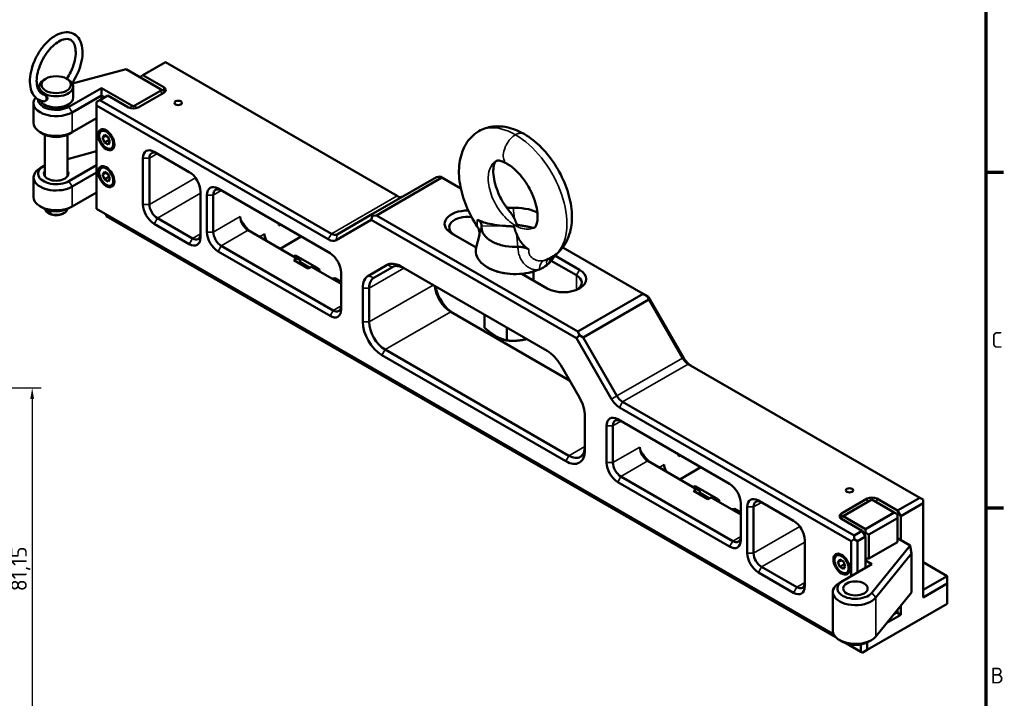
# Model space of a CAD drawing. Header units: millimetres. Extents: x 0 to 2537, y -94 to 594.
# Tile 10 of 14: x 607 to 825, y 106 to 256. Entities that reach past the tile are written whole.
import ezdxf

# ---------------------------------------------------------------- set-up
doc = ezdxf.new("R2010")
doc.units = ezdxf.units.MM
doc.layers.get('0').update_dxf_attribs({"lineweight": 25})
for name, color, linetype, lineweight in [('Bemaßung (ISO)', 7, 'Continuous', 25), ('Rahmen (ISO)', 7, 'Continuous', 70), ('Sichtbar (ISO)', 7, 'Continuous', 50), ('Sichtbar schmal (ISO)', 7, 'Continuous', 35)]:
    doc.layers.add(name, color=color, linetype=linetype, lineweight=lineweight)
doc.styles.add('Notiztext (DIN)', font='isocpeur.ttf')
doc.dimstyles.new('Standard (DIN)', dxfattribs={"dimtxt": 3.5, "dimasz": 2.5, "dimexe": 2, "dimexo": 0.5, "dimgap": 0.5, "dimtad": 1, "dimrnd": 1e-08, "dimtxsty": 'Notiztext (DIN)', "dimcen": 0.09, "dimdle": 10, "dimclrd": 256, "dimclre": 256, "dimclrt": 256, "dimadec": 0, "dimazin": 0, "dimtfac": 1, "dimtmove": 0, "dimatfit": 3, "dimfxl": 1, "dimtolj": 1, "dimtzin": 0, "dimlwd": -1, "dimlwe": -1, "dimarcsym": 0})

# ---------------------------------------------------------------- blocks, each defined once
blk = doc.blocks.new('Ränder Vorgaberahmen')
at = {"layer": 'Rahmen (ISO)'}
for p, q in [((821, 222.75), (824.9, 222.75)), ((821, 148.5), (824.9, 148.5))]:
    blk.add_line(p, q, dxfattribs=at)
at = {"layer": 'Rahmen (ISO)', "flags": 128}
blk.add_lwpolyline([(20, 20), (20, 574), (821, 574), (821, 20), (20, 20)], dxfattribs=at)
at = {"layer": 'Rahmen (ISO)', "char_height": 3.5, "attachment_point": 7, "style": 'Notiztext (DIN)'}
for s, insert in [('C', (822.23, 183.88)), ('B', (822.05, 109.63))]:
    blk.add_mtext(s, dxfattribs=dict(at, insert=insert))
blk = doc.blocks.new('*D22')
at = {"layer": 'Bemaßung (ISO)', "transparency": 16777216}
for p, q in [((552.87, 175.06), (612.1, 175.06)), ((610.1, 172.56), (610.1, 96.41)), ((568.6, 93.91), (612.1, 93.91))]:
    blk.add_line(p, q, dxfattribs=at)
for points in [[(609.68, 172.56), (610.51, 172.56), (610.1, 175.06)], [(609.68, 96.41), (610.51, 96.41), (610.1, 93.91)]]:
    blk.add_solid(points, dxfattribs=at)
at = {"layer": 'Defpoints', "color": 0, "transparency": 16777216}
for p in [(552.37, 175.06), (568.1, 93.91), (610.1, 93.91)]:
    blk.add_point(p, dxfattribs=at)
at = {"layer": 'Bemaßung (ISO)', "transparency": 16777216, "insert": (605.4, 130.03), "char_height": 3.5, "attachment_point": 1, "rotation": 90, "style": 'Notiztext (DIN)'}
blk.add_mtext('\\A1;81,15', dxfattribs=at)

msp = doc.modelspace()

# ---------------------------------------------------------------- linework, layer by layer
at = {"layer": 'Sichtbar (ISO)'}
for p, q in [((634.6, 244.205), (639.549, 247.063)), ((639.549, 247.063), (690.789, 217.479)), ((618.978, 242.35), (630.852, 245.552)), ((638.489, 241.143), (630.852, 245.552)), ((633.893, 243.797), (634.6, 244.205)), ((639.196, 241.552), (634.6, 244.205)), ((613.107, 243.427), (612.754, 243.223)), ((617.704, 243.427), (618.057, 243.223)), ((611.656, 240.623), (611.656, 241.692)), ((618.23, 237.204), (625.407, 241.347)), ((618.937, 235.979), (625.407, 239.714)), ((619.156, 239.243), (619.156, 241.692)), ((625.054, 238.694), (626.821, 239.714)), ((625.407, 241.347), (632.125, 237.469)), ((625.407, 239.714), (625.407, 241.347)), ((625.407, 239.714), (625.407, 238.898)), ((625.407, 239.714), (626.114, 239.306)), ((626.821, 239.714), (631.418, 237.061)), ((632.832, 237.469), (638.489, 240.735)), ((633.539, 237.061), (639.196, 240.327)), ((638.489, 241.143), (639.196, 240.735)), ((610.402, 233.632), (610.402, 238.02)), ((613.107, 237.508), (612.754, 237.712)), ((613.297, 238.662), (613.002, 238.477)), ((617.704, 237.508), (618.057, 237.712)), ((624.347, 238.286), (625.054, 238.694)), ((624.347, 237.469), (624.347, 238.286)), ((675.587, 207.886), (624.347, 237.469)), ((624.347, 214.607), (624.347, 237.469)), ((676.294, 209.11), (625.054, 238.694)), ((624.347, 234.713), (618.937, 231.59)), ((612.573, 231.182), (611.866, 231.59)), ((612.906, 221.811), (612.906, 231.01)), ((617.906, 221.821), (617.906, 231.014)), ((618.937, 231.59), (618.23, 231.182)), ((624.912, 230.815), (624.912, 230.855)), ((625.484, 231.947), (625.378, 231.885)), ((626.06, 230.969), (625.651, 230.388)), ((625.802, 232.051), (625.726, 232.036)), ((626.06, 230.969), (626.876, 230.497)), ((626.21, 232.042), (626.14, 232.053)), ((626.359, 230.796), (625.651, 230.388)), ((625.651, 230.388), (626.06, 229.336)), ((627.095, 229.933), (626.06, 229.336)), ((626.876, 228.864), (626.06, 229.336)), ((627.284, 229.445), (626.876, 230.497)), ((626.876, 228.864), (627.284, 229.445)), ((617.906, 225.629), (624.347, 227.366)), ((626.468, 228.12), (626.503, 228.1)), ((627.734, 228.05), (627.628, 227.988)), ((627.983, 228.273), (627.933, 228.215)), ((628.179, 228.63), (628.154, 228.564)), ((637.075, 227.263), (644.853, 222.772)), ((618.23, 220.772), (624.347, 224.303)), ((634.6, 215.628), (634.6, 225.834)), ((636.014, 225.834), (636.014, 215.628)), ((612.573, 224.038), (611.866, 223.629)), ((618.937, 219.547), (624.347, 222.67)), ((624.912, 222.65), (624.912, 222.69)), ((625.484, 223.782), (625.378, 223.72)), ((626.06, 222.804), (625.651, 222.223)), ((626.359, 222.631), (625.651, 222.223)), ((625.651, 222.223), (626.06, 221.171)), ((625.802, 223.886), (625.726, 223.871)), ((626.06, 222.804), (626.876, 222.332)), ((626.21, 223.877), (626.14, 223.888)), ((627.284, 221.28), (626.876, 222.332)), ((610.402, 217.2), (610.402, 221.588)), ((627.095, 221.768), (626.06, 221.171)), ((626.876, 220.699), (626.06, 221.171)), ((626.468, 219.955), (626.503, 219.935)), ((626.876, 220.699), (627.284, 221.28)), ((627.983, 220.108), (627.933, 220.05)), ((628.179, 220.465), (628.154, 220.399)), ((699.507, 221.667), (685.011, 213.298)), ((686.218, 213.178), (700.714, 221.547)), ((700.361, 221.752), (699.507, 221.667)), ((700.714, 221.547), (700.361, 221.752)), ((704.897, 219.132), (700.714, 221.547)), ((624.347, 218.281), (618.937, 215.158)), ((627.734, 219.885), (627.628, 219.823)), ((647.328, 218.486), (647.328, 208.279)), ((651.217, 219.098), (675.965, 204.809)), ((648.742, 209.504), (648.742, 217.669)), ((650.156, 217.669), (650.156, 209.504)), ((612.573, 214.75), (611.866, 215.158)), ((613.991, 213.523), (613.638, 213.727)), ((616.82, 213.523), (617.173, 213.727)), ((618.937, 215.158), (618.23, 214.75)), ((624.347, 214.607), (787.359, 120.492)), ((626.468, 212.974), (626.468, 213.382)), ((626.468, 212.974), (787.889, 119.777)), ((644.853, 206.85), (637.075, 211.341)), ((637.782, 212.566), (645.56, 208.075)), ((664.652, 210.933), (664.652, 211.341)), ((685.097, 212.193), (677.337, 207.712)), ((677.544, 208.987), (685.011, 213.298)), ((685.365, 213.094), (685.011, 213.298)), ((685.097, 212.193), (685.365, 213.094)), ((730.473, 185.995), (685.097, 212.193)), ((686.218, 213.178), (685.365, 213.094)), ((730.766, 187.459), (686.218, 213.178)), ((716.856, 212.228), (716.855, 212.228)), ((668.664, 203.656), (657.881, 209.882)), ((665.005, 211.137), (664.652, 210.933)), ((702.8, 209.28), (708.307, 206.1)), ((711.519, 210.859), (711.518, 210.86)), ((717.147, 209.243), (717.147, 209.243)), ((664.952, 205.799), (669.601, 208.483)), ((708.999, 208.898), (708.296, 206.056)), ((675.965, 190.929), (651.217, 205.217)), ((651.924, 206.442), (676.672, 192.154)), ((745.262, 195.828), (727.465, 206.103)), ((668.354, 204.306), (667.946, 204.071)), ((668.664, 203.656), (667.957, 203.248)), ((667.957, 203.248), (671.139, 201.411)), ((673.138, 201.544), (668.354, 204.306)), ((668.664, 203.656), (669.372, 203.248)), ((669.372, 202.431), (669.372, 203.248)), ((669.372, 202.828), (671.483, 201.609)), ((720.978, 203.562), (720.978, 203.562)), ((730.448, 199.931), (724.91, 203.128)), ((731.155, 201.155), (725.659, 204.329)), ((671.139, 201.411), (671.846, 201.819)), ((678.44, 198.012), (671.846, 201.819)), ((673.018, 201.142), (673.138, 201.544)), ((673.138, 201.544), (673.667, 201.238)), ((673.667, 201.238), (673.667, 200.768)), ((678.44, 200.523), (678.44, 192.358)), ((688.572, 202.22), (684.456, 199.843)), ((689.779, 201.762), (685.663, 199.385)), ((691.572, 201.922), (723.998, 183.201)), ((720.978, 200.763), (720.978, 198.785)), ((677.027, 199.298), (676.331, 199.229)), ((678.44, 198.482), (677.027, 199.298)), ((718.405, 200.27), (724.013, 197.032)), ((683.213, 189.602), (683.213, 197.097)), ((684.627, 197.097), (684.627, 189.602)), ((745.262, 195.828), (730.766, 187.459)), ((731.973, 186.184), (746.469, 194.553)), ((746.115, 195.335), (745.262, 195.828)), ((746.115, 195.335), (746.383, 195.18)), ((746.469, 194.553), (746.115, 195.335)), ((754.144, 181.739), (746.383, 195.18)), ((753.936, 181.619), (746.469, 194.553)), ((728.938, 176.675), (702.659, 191.847)), ((710.144, 191.2), (710.144, 188.341)), ((715.039, 188.374), (715.039, 185.51)), ((731.12, 186.677), (730.766, 187.459)), ((730.473, 185.995), (731.12, 186.677)), ((738.234, 172.553), (730.473, 185.995)), ((731.973, 186.184), (731.12, 186.677)), ((731.973, 186.184), (739.441, 173.25)), ((688.163, 183.478), (728.822, 160.004)), ((728.115, 158.779), (687.456, 182.254)), ((731.115, 172.905), (726.998, 180.034)), ((755.186, 180.3), (806.427, 150.716)), ((791.224, 141.122), (739.984, 170.706)), ((791.931, 142.347), (740.691, 171.931)), ((732.357, 168.723), (732.357, 161.229)), ((739.605, 168.067), (764.354, 153.778)), ((737.13, 158.473), (737.13, 166.638)), ((738.544, 166.638), (738.544, 158.473)), ((753.04, 159.902), (753.04, 160.31)), ((753.394, 160.106), (753.04, 159.902)), ((757.053, 152.625), (746.269, 158.851)), ((753.341, 154.768), (757.99, 157.452)), ((740.312, 155.411), (765.061, 141.122)), ((764.354, 139.898), (739.605, 154.186)), ((756.742, 153.275), (756.335, 153.04)), ((756.346, 152.217), (757.053, 152.625)), ((756.742, 153.275), (761.526, 150.513)), ((757.053, 152.625), (757.76, 152.217)), ((759.528, 150.38), (756.346, 152.217)), ((757.76, 151.4), (757.76, 152.217)), ((757.76, 151.797), (759.871, 150.578)), ((760.235, 150.788), (759.528, 150.38)), ((766.829, 146.981), (760.235, 150.788)), ((761.407, 150.111), (761.526, 150.513)), ((761.526, 150.513), (762.056, 150.207)), ((794.759, 150.512), (789.102, 147.246)), ((789.456, 146.634), (795.82, 150.308)), ((795.82, 150.308), (800.77, 147.45)), ((801.477, 147.859), (796.881, 150.512)), ((806.427, 150.716), (801.477, 147.859)), ((807.134, 150.308), (806.427, 150.716)), ((807.134, 150.308), (807.134, 149.492)), ((762.056, 149.737), (762.056, 150.207)), ((765.415, 148.267), (764.72, 148.198)), ((765.415, 148.267), (766.829, 147.451)), ((766.829, 149.492), (766.829, 141.327)), ((768.243, 138.469), (768.243, 148.675)), ((769.657, 148.675), (769.657, 138.469)), ((770.718, 150.104), (778.496, 145.613)), ((807.134, 149.492), (802.184, 146.634)), ((807.134, 128.671), (807.134, 149.492)), ((789.456, 146.634), (788.81, 146.261)), ((789.102, 146.021), (793.699, 143.368)), ((794.406, 143.776), (789.456, 146.634)), ((800.77, 147.45), (794.406, 143.776)), ((795.113, 142.551), (801.477, 146.226)), ((801.477, 147.042), (800.77, 147.45)), ((801.477, 147.859), (802.184, 146.634)), ((801.477, 146.226), (801.477, 147.042)), ((801.477, 146.226), (801.477, 140.918)), ((802.184, 146.634), (802.184, 141.327)), ((794.406, 142.96), (794.406, 143.776)), ((793.699, 143.368), (791.931, 142.347)), ((791.931, 142.347), (791.931, 141.531)), ((794.406, 142.143), (792.638, 141.122)), ((794.406, 142.143), (793.699, 143.368)), ((794.406, 142.96), (794.052, 142.755)), ((795.113, 142.551), (794.406, 142.96)), ((794.406, 142.143), (794.406, 135.203)), ((795.113, 137.244), (795.113, 142.551)), ((801.477, 141.735), (804.26, 140.128)), ((780.971, 141.327), (780.971, 131.12)), ((791.931, 141.531), (791.224, 141.122)), ((791.224, 141.122), (791.224, 133.366)), ((791.931, 141.531), (792.638, 141.122)), ((792.638, 141.122), (792.638, 134.182)), ((795.113, 137.244), (801.477, 140.918)), ((804.26, 140.128), (795.803, 129.674)), ((804.305, 140.053), (804.26, 140.128)), ((804.305, 140.053), (804.589, 138.354)), ((788.119, 138.05), (788.013, 137.988)), ((788.437, 138.154), (788.361, 138.139)), ((788.844, 138.145), (788.774, 138.156)), ((794.406, 137.244), (795.113, 137.244)), ((796.709, 128.613), (804.589, 138.354)), ((804.589, 129.781), (804.589, 138.354)), ((771.425, 135.407), (779.203, 130.916)), ((787.547, 136.918), (787.547, 136.958)), ((788.694, 137.072), (788.286, 136.491)), ((788.993, 136.899), (788.286, 136.491)), ((788.286, 136.491), (788.694, 135.439)), ((788.694, 137.072), (789.511, 136.6)), ((789.729, 136.036), (788.694, 135.439)), ((789.511, 134.967), (788.694, 135.439)), ((795.82, 136.019), (789.35, 132.284)), ((789.919, 135.548), (789.511, 136.6)), ((789.511, 134.967), (789.919, 135.548)), ((795.82, 136.019), (794.406, 136.836)), ((812.437, 133.366), (807.134, 136.428)), ((778.496, 129.692), (770.718, 134.182)), ((789.102, 134.223), (789.138, 134.203)), ((790.369, 134.152), (790.263, 134.091)), ((790.618, 134.376), (790.567, 134.317)), ((790.814, 134.733), (790.788, 134.667)), ((812.437, 133.366), (807.134, 130.304)), ((812.437, 133.366), (812.437, 131.733)), ((788.643, 131.876), (789.35, 132.284)), ((812.437, 131.733), (807.134, 128.671)), ((812.437, 127.242), (812.437, 131.733)), ((787.178, 129.834), (787.178, 121.261)), ((804.589, 129.781), (796.709, 120.04)), ((794.759, 117.036), (812.437, 127.242)), ((802.184, 126.808), (802.184, 124.793)), ((799.125, 123.026), (802.184, 124.793)), ((801.477, 125.405), (800.674, 124.942)), ((802.184, 124.793), (801.3, 125.303)), ((801.477, 125.934), (801.477, 125.405)), ((789.35, 118.812), (788.643, 119.22)), ((790.223, 118.43), (793.345, 116.628)), ((791.355, 118.185), (791.577, 118.056)), ((791.577, 118.056), (791.738, 118.149)), ((793.345, 118.236), (793.345, 116.628)), ((794.759, 118.68), (794.759, 117.036)), ((795.007, 118.812), (795.714, 119.22)), ((793.345, 116.628), (793.699, 116.423)), ((793.699, 116.423), (794.759, 117.036))]:
    msp.add_line(p, q, dxfattribs=at)
for centre, major_axis in [((615.406, 242.1), (3.25, 0)), ((642.378, 238.081), (-0.825, 0)), ((626.468, 229.916), (1.275, -2.208)), ((626.468, 229.916), (1.1, -1.905)), ((626.468, 221.752), (1.275, -2.208)), ((626.468, 221.752), (1.1, -1.905)), ((790.87, 152.349), (-0.825, 0)), ((789.102, 136.019), (1.275, -2.208)), ((789.102, 136.019), (1.1, -1.905)), ((792.178, 130.651), (-2.7, 0))]:
    msp.add_ellipse(centre, major_axis=major_axis, ratio=0.5773503, dxfattribs=at)
for centre, major_axis, start_param, end_param in [((615.406, 241.692), (3.75, 0), 2.3561945, 7.0685835), ((638.135, 240.939), (0.5, 0), 5.4977871, 7.0685835), ((638.135, 240.939), (1.5, 0), 5.4977871, 7.0685835), ((638.135, 240.123), (1.5, 0), 0.4908827, 0.7853982), ((615.402, 238.02), (-5, 0), 5.8448663, 8.6393798), ((615.402, 238.837), (-4, 0), 6.2792986, 8.6393798), ((615.406, 239.243), (-3.75, 0), 0.2802444, 3.1415927), ((615.406, 238.834), (3.25, 0), 3.9269908, 5.4977871), ((632.478, 237.673), (-0.5, 0), 0.7853982, 2.3561945), ((632.478, 237.673), (1.5, 0), 3.9269908, 5.4977871), ((615.402, 233.632), (-5, 0), 0, 2.3561945), ((615.402, 232.815), (4, 0), 3.9269908, 5.4977871), ((626.503, 229.937), (-1.125, 1.949), 2.3561945, 7.0685835), ((626.609, 229.998), (1.125, -1.949), 0, 3.1415927), ((626.675, 230.036), (-1.112, 1.926), 5.4337692, 6.0860538), ((626.675, 230.036), (1.112, -1.926), 0.1971315, 0.8494161), ((637.075, 224.405), (-1.75, 3.031), 5.4977871, 7.0685835), ((637.782, 224.813), (-1.25, 2.165), 5.4977871, 7.0685835), ((615.402, 221.588), (-5, 0), 5.4977871, 8.6393798), ((615.402, 222.405), (-4, 0), 5.3862869, 8.6393798), ((615.402, 222.405), (-2.7, 0), 5.8921071, 9.8082979), ((626.503, 221.772), (-1.125, 1.949), 2.3561945, 7.0685835), ((626.609, 221.833), (1.125, -1.949), 0, 3.1415927), ((626.675, 221.871), (-1.112, 1.926), 5.4337692, 6.0860538), ((644.853, 219.914), (-1.75, 3.031), 3.9269908, 5.4977871), ((626.675, 221.871), (1.112, -1.926), 0.1971315, 0.8494161), ((651.217, 216.24), (-1.75, 3.031), 5.4977871, 7.0685835), ((651.924, 216.648), (-1.25, 2.165), 5.4977871, 7.0685835), ((615.402, 217.2), (-5, 0), 0, 2.3561945), ((637.075, 214.199), (1.75, -3.031), 3.9269908, 5.4977871), ((637.782, 214.607), (1.25, -2.165), 3.9269908, 5.4977871), ((690.789, 219.521), (1.25, -2.165), 5.4977873, 6.2831851), ((615.402, 216.383), (4, 0), 3.9269908, 5.4977871), ((615.406, 214.748), (-2.5, 0), 0.1237011, 3.0206129), ((615.406, 214.34), (2, 0), 3.9269908, 5.4977871), ((706.371, 211.341), (-5.05, 0), 4.6788842, 7.0685834), ((657.881, 211.923), (-1.25, 2.165), 0.7853982, 2.3561945), ((658.588, 212.331), (-1.75, 3.031), 1.5605915, 2.3561945), ((706.371, 210.525), (-4.05, 0), 4.4880149, 7.0685835), ((645.56, 210.116), (1.25, -2.165), 5.4977871, 7.0685835), ((651.217, 208.075), (1.75, -3.031), 3.9269908, 5.4977871), ((651.924, 208.483), (1.25, -2.165), 3.9269908, 5.4977871), ((662.884, 208.279), (-1, 1.732), 0.7853982, 1.6921402), ((676.294, 211.152), (1.25, -2.165), 5.4977873, 6.2831851), ((644.853, 209.708), (1.75, -3.031), 5.4977871, 7.0685835), ((675.587, 210.743), (1.75, -3.031), 5.4977873, 6.2831852), ((675.965, 201.951), (-1.75, 3.031), 3.9269908, 5.4977871), ((691.572, 197.023), (-3, 5.196), 5.4977871, 6.2831853), ((692.279, 197.432), (-2.5, 4.33), 5.4977871, 6.2831853), ((727.584, 199.094), (5.05, 0), 3.9269908, 7.0685834), ((687.456, 194.647), (-3, 5.196), 0, 0.7853982), ((688.163, 195.055), (-2.5, 4.33), 0, 0.7853982), ((727.584, 198.277), (4.05, 0), 5.6146852, 7.0685835), ((702.659, 195.93), (-2.5, 4.33), 0.8855656, 2.3561945), ((703.366, 196.338), (-3, 5.196), 1.0380784, 2.3561945), ((675.965, 193.787), (1.75, -3.031), 5.4977871, 7.0685835), ((676.672, 194.195), (1.25, -2.165), 5.4977871, 7.0685835), ((687.456, 187.152), (3, -5.196), 3.9269908, 5.4977871), ((688.163, 187.561), (2.5, -4.33), 3.9269908, 5.4977871), ((723.998, 178.302), (-3, 5.196), 4.712389, 5.4977871), ((755.186, 182.341), (-1.25, 2.165), 1.5707965, 2.3561944), ((755.894, 182.749), (-1.75, 3.031), 1.5707964, 2.3561945), ((728.115, 171.173), (-3, 5.196), 3.9269908, 4.712389), ((739.984, 173.564), (1.75, -3.031), 4.7123891, 5.4977871), ((740.691, 173.972), (1.25, -2.165), 4.7123892, 5.497787), ((739.605, 165.209), (-1.75, 3.031), 5.4977871, 7.0685835), ((740.312, 165.617), (-1.25, 2.165), 5.4977871, 7.0685835), ((728.115, 163.678), (3, -5.196), 5.4977871, 7.0685835), ((728.822, 164.086), (2.5, -4.33), 5.4977871, 7.0685835), ((746.269, 160.892), (-1.25, 2.165), 0.7853982, 2.3561945), ((746.977, 161.3), (-1.75, 3.031), 1.5605915, 2.3561945), ((739.605, 157.044), (1.75, -3.031), 3.9269908, 5.4977871), ((740.312, 157.452), (1.25, -2.165), 3.9269908, 5.4977871), ((751.272, 157.248), (-1, 1.732), 0.7853982, 1.6921402), ((764.354, 150.92), (-1.75, 3.031), 3.9269908, 5.4977871), ((770.718, 147.246), (-1.75, 3.031), 5.4977871, 7.0685835), ((795.82, 149.9), (-1.5, 0), 3.9269908, 5.4977871), ((771.425, 147.654), (-1.25, 2.165), 5.4977871, 7.0685835), ((790.163, 146.634), (-1.5, 0), 5.4977871, 7.0685835), ((778.496, 142.755), (-1.75, 3.031), 3.9269908, 5.4977871), ((765.061, 143.164), (1.25, -2.165), 5.4977871, 7.0685835), ((764.354, 142.755), (1.75, -3.031), 5.4977871, 7.0685835), ((770.718, 137.04), (1.75, -3.031), 3.9269908, 5.4977871), ((771.425, 137.448), (1.25, -2.165), 3.9269908, 5.4977871), ((789.138, 136.04), (-1.125, 1.949), 2.3561945, 7.0685835), ((789.244, 136.101), (1.125, -1.949), 0, 3.1415927), ((789.31, 136.139), (-1.112, 1.926), 5.4337692, 6.0860538), ((789.31, 136.139), (1.112, -1.926), 0.1971315, 0.8494161), ((778.496, 132.549), (1.75, -3.031), 5.4977871, 7.0685835), ((779.203, 132.958), (1.25, -2.165), 5.4977871, 7.0685835), ((792.178, 129.834), (-5, 0), 5.4977871, 8.9878177), ((792.178, 130.651), (-4, 0), 5.4977871, 8.9878177), ((792.178, 121.261), (-5, 0), 0, 2.7046324), ((792.178, 120.445), (4, 0), 3.9269908, 5.4977871)]:
    msp.add_ellipse(centre, major_axis=major_axis, ratio=0.5773503, start_param=start_param, end_param=end_param, dxfattribs=at)
for points, knots in [([(618.927, 242.437), (619.323, 243.021), (619.681, 243.645), (620.366, 245.077), (620.668, 245.895), (621.09, 247.516), (621.208, 248.319), (621.24, 249.842), (621.151, 250.561), (620.747, 251.819), (620.437, 252.366), (619.65, 253.157), (619.201, 253.428), (618.228, 253.718), (617.712, 253.745), (616.598, 253.585), (615.998, 253.37), (614.774, 252.706), (614.151, 252.238), (612.974, 251.112), (612.42, 250.454), (611.435, 249.02), (611.002, 248.245), (610.295, 246.649), (610.02, 245.829), (609.657, 244.214), (609.57, 243.419), (609.605, 241.926), (609.729, 241.227), (610.202, 240.031), (610.543, 239.523), (611.373, 238.815), (611.834, 238.588), (612.464, 238.449), (612.604, 238.427), (612.745, 238.415)], [2.1798636, 2.1798636, 2.1798636, 2.1798636, 2.4505259, 2.4505259, 2.7825714, 2.7825714, 3.1166159, 3.1166159, 3.4535946, 3.4535946, 3.7782566, 3.7782566, 4.0573135, 4.0573135, 4.3298692, 4.3298692, 4.6409647, 4.6409647, 4.9767691, 4.9767691, 5.3122228, 5.3122228, 5.6447476, 5.6447476, 5.9769297, 5.9769297, 6.3115034, 6.3115034, 6.6483985, 6.6483985, 6.9672568, 6.9672568, 7.2409597, 7.2409597, 7.3169452, 7.3169452, 7.3169452, 7.3169452]), ([(617.762, 243.394), (618.094, 243.894), (618.395, 244.428), (618.966, 245.63), (619.216, 246.305), (619.573, 247.616), (619.68, 248.254), (619.747, 249.418), (619.709, 249.945), (619.513, 250.838), (619.356, 251.202), (618.95, 251.784), (618.698, 251.981), (618.028, 252.24), (617.558, 252.259), (616.583, 251.978), (616.131, 251.765), (615.215, 251.154), (614.75, 250.762), (613.852, 249.825), (613.419, 249.279), (612.634, 248.089), (612.284, 247.443), (611.707, 246.124), (611.481, 245.451), (611.175, 244.154), (611.095, 243.531), (611.078, 242.408), (611.14, 241.907), (611.376, 241.07), (611.55, 240.738), (611.996, 240.206), (612.273, 240.035), (612.646, 239.944), (612.677, 239.938), (612.709, 239.932)], [2.1994183, 2.1994183, 2.1994183, 2.1994183, 2.4569573, 2.4569573, 2.7642687, 2.7642687, 3.0694706, 3.0694706, 3.3703831, 3.3703831, 3.6712509, 3.6712509, 4.0130177, 4.0130177, 4.4371249, 4.4371249, 4.7424076, 4.7424076, 5.0422495, 5.0422495, 5.3463519, 5.3463519, 5.6533222, 5.6533222, 5.9604603, 5.9604603, 6.2650082, 6.2650082, 6.5651907, 6.5651907, 6.8682823, 6.8682823, 7.2289955, 7.2289955, 7.261195, 7.261195, 7.261195, 7.261195]), ([(612.577, 239.961), (612.604, 239.966), (612.634, 239.967), (612.729, 239.955), (612.801, 239.93), (612.87, 239.893)], [0.594627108, 0.594627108, 0.594627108, 0.594627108, 0.623346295, 0.623346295, 0.680012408, 0.680012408, 0.680012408, 0.680012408]), ([(613.254, 238.881), (613.254, 238.882), (613.254, 238.883), (613.265, 238.933), (613.271, 238.985), (613.275, 239.091), (613.272, 239.144), (613.254, 239.297), (613.228, 239.395), (613.152, 239.574), (613.104, 239.655), (612.989, 239.789), (612.925, 239.842), (612.808, 239.905), (612.758, 239.923), (612.709, 239.932)], [-0.4826402, -0.4826402, -0.4826402, -0.4826402, -0.48206325, -0.48206325, -0.44915312, -0.44915312, -0.41632497, -0.41632497, -0.35602406, -0.35602406, -0.29838412, -0.29838412, -0.24209506, -0.24209506, -0.20287113, -0.20287113, -0.20287113, -0.20287113]), ([(612.87, 239.893), (612.94, 239.856), (613.017, 239.803), (613.163, 239.674), (613.231, 239.599), (613.342, 239.446), (613.391, 239.359), (613.458, 239.185), (613.474, 239.097), (613.474, 239.02), (613.474, 238.943), (613.458, 238.866), (613.393, 238.743), (613.348, 238.695), (613.297, 238.662)], [-0.2266708, -0.2266708, -0.2266708, -0.2266708, -0.17000469, -0.17000469, -0.11333858, -0.11333858, -0.05666929, -0.05666929, 0, 0, 0, 0.05666929, 0.05666929, 0.10996367, 0.10996367, 0.10996367, 0.10996367]), ([(613.254, 238.881), (613.254, 238.88), (613.254, 238.88), (613.243, 238.829), (613.229, 238.782), (613.192, 238.693), (613.17, 238.652), (613.098, 238.549), (613.041, 238.496), (612.912, 238.428), (612.843, 238.411), (612.762, 238.413), (612.753, 238.414), (612.745, 238.415)], [-0.48149951, -0.48149951, -0.48149951, -0.48149951, -0.48092274, -0.48092274, -0.44781899, -0.44781899, -0.41484481, -0.41484481, -0.35491873, -0.35491873, -0.29717243, -0.29717243, -0.29010118, -0.29010118, -0.29010118, -0.29010118]), ([(708.521, 210.759), (707.547, 212.195), (706.7, 213.775), (705.432, 216.918), (704.978, 218.512), (704.454, 221.667), (704.402, 223.27), (704.808, 226.23), (705.258, 227.636), (706.329, 229.456), (706.748, 230.012), (707.729, 231.015), (708.304, 231.463), (708.919, 231.818)], [0, 0, 0, 0, 1.0470657, 1.0470657, 2.056199, 2.056199, 3.1069659, 3.1069659, 4.1555815, 4.1555815, 4.6660844, 4.6660844, 5.198795, 5.198795, 5.198795, 5.198795]), ([(708.919, 231.818), (709.818, 232.337), (710.84, 232.675), (712.92, 232.953), (714.012, 232.901), (716.372, 232.417), (717.656, 231.906), (718.874, 231.211)], [0, 0, 0, 0, 0.779298, 0.779298, 1.5681053, 1.5681053, 2.5220813, 2.5220813, 2.5220813, 2.5220813]), ([(718.885, 231.204), (720.26, 230.401), (721.595, 229.331), (723.99, 226.871), (725.087, 225.46), (726.932, 222.481), (727.706, 220.877), (728.821, 217.731), (729.198, 216.155), (729.554, 213.021), (729.497, 211.428), (728.863, 208.555), (728.293, 207.207), (726.797, 205.213), (725.966, 204.465), (725.037, 203.928)], [0, 0, 0, 0, 1.0857513, 1.0857513, 2.1456151, 2.1456151, 3.1896908, 3.1896908, 4.1956172, 4.1956172, 5.2666411, 5.2666411, 6.3089255, 6.3089255, 7.1065128, 7.1065128, 7.1065128, 7.1065128]), ([(712.723, 225.235), (712.67, 225.205), (712.633, 225.182), (712.453, 224.917), (712.312, 224.633), (712.122, 223.802), (712.066, 223.28), (712.105, 222.088), (712.195, 221.406), (712.517, 219.979), (712.755, 219.214), (713.4, 217.612), (713.833, 216.754), (714.775, 215.225), (715.282, 214.526), (715.814, 213.899)], [0, 0, 0, 0, 0.5311788, 0.5311788, 1.0901602, 1.0901602, 1.6024357, 1.6024357, 2.1006276, 2.1006276, 2.6084579, 2.6084579, 3.1736745, 3.1736745, 3.6864678, 3.6864678, 3.6864678, 3.6864678]), ([(715.067, 224.63), (714.59, 224.91), (714.15, 225.096), (713.48, 225.292), (713.238, 225.315), (712.855, 225.305), (712.782, 225.27), (712.723, 225.235)], [0, 0, 0, 0, 0.4805466, 0.4805466, 0.9397565, 0.9397565, 1.5408808, 1.5408808, 1.5408808, 1.5408808]), ([(721.233, 210.511), (721.285, 210.541), (721.348, 210.563), (721.589, 211.041), (721.699, 211.34), (721.853, 212.15), (721.893, 212.678), (721.834, 213.881), (721.735, 214.565), (721.395, 216.015), (721.143, 216.803), (720.472, 218.427), (720.031, 219.281), (719.049, 220.847), (718.5, 221.581), (717.353, 222.878), (716.739, 223.454), (715.784, 224.189), (715.424, 224.427), (715.084, 224.62)], [0, 0, 0, 0, 0.7129739, 0.7129739, 1.168936, 1.168936, 1.6570933, 1.6570933, 2.1453275, 2.1453275, 2.6625345, 2.6625345, 3.2260996, 3.2260996, 3.7734529, 3.7734529, 4.3256253, 4.3256253, 4.6649524, 4.6649524, 4.6649524, 4.6649524]), ([(614.194, 213.919), (614.145, 213.894), (614.094, 213.875), (613.969, 213.844), (613.897, 213.838), (613.755, 213.845), (613.687, 213.86), (613.555, 213.906), (613.496, 213.939), (613.38, 214.02), (613.329, 214.069), (613.235, 214.185), (613.195, 214.254), (613.147, 214.379), (613.133, 214.429), (613.124, 214.485)], [3.958741, 3.958741, 3.958741, 3.958741, 4.0971577, 4.0971577, 4.3022441, 4.3022441, 4.5458347, 4.5458347, 4.8600858, 4.8600858, 5.2789378, 5.2789378, 5.7938441, 5.7938441, 6.0886197, 6.0886197, 6.0886197, 6.0886197]), ([(614.336, 214.157), (614.327, 214.115), (614.312, 214.074), (614.256, 213.972), (614.203, 213.919), (614.086, 213.851), (614.014, 213.83), (613.907, 213.83), (613.874, 213.834), (613.842, 213.841)], [0.02469223, 0.02469223, 0.02469223, 0.02469223, 0.05689159, 0.05689159, 0.11378318, 0.11378318, 0.17065782, 0.17065782, 0.19483703, 0.19483703, 0.19483703, 0.19483703]), ([(716.444, 214.844), (716.397, 214.842), (716.348, 214.841), (716.25, 214.839), (716.201, 214.84), (716.055, 214.842), (715.957, 214.846), (715.666, 214.868), (715.475, 214.893), (715.238, 214.939), (715.186, 214.95), (715.073, 214.976), (715.012, 214.991), (714.953, 215.008)], [-0.53318584, -0.53318584, -0.53318584, -0.53318584, -0.50411846, -0.50411846, -0.47550307, -0.47550307, -0.41834227, -0.41834227, -0.30351206, -0.30351206, -0.27048813, -0.27048813, -0.23151952, -0.23151952, -0.23151952, -0.23151952]), ([(715.814, 213.899), (715.916, 213.779), (716.012, 213.657), (716.238, 213.347), (716.361, 213.159), (716.529, 212.874), (716.582, 212.778), (716.658, 212.635), (716.683, 212.586), (716.719, 212.514), (716.731, 212.49), (716.749, 212.454), (716.755, 212.442), (716.764, 212.424), (716.767, 212.418), (716.773, 212.406), (716.776, 212.4), (716.778, 212.394)], [0.44202407, 0.44202407, 0.44202407, 0.44202407, 0.52854951, 0.52854951, 0.65876109, 0.65876109, 0.72406421, 0.72406421, 0.75676709, 0.75676709, 0.77312756, 0.77312756, 0.78130922, 0.78130922, 0.7854004, 0.7854004, 0.7894692, 0.7894692, 0.7894692, 0.7894692]), ([(716.444, 214.844), (716.624, 214.852), (716.802, 214.855), (717.919, 214.855), (718.924, 214.746), (720.569, 214.352), (721.241, 214.111), (721.819, 213.831)], [3.2843281, 3.2843281, 3.2843281, 3.2843281, 3.3898286, 3.3898286, 3.9548727, 3.9548727, 4.3960794, 4.3960794, 4.3960794, 4.3960794]), ([(709.497, 210.832), (709.521, 211.027), (709.487, 211.222), (709.366, 211.473), (709.331, 211.534), (709.204, 211.717), (709.094, 211.834), (708.836, 212.049), (708.689, 212.146), (708.527, 212.234)], [-0.54115544, -0.54115544, -0.54115544, -0.54115544, -0.33785992, -0.33785992, -0.27121996, -0.27121996, -0.13365452, -0.13365452, -0.0000061, -0.0000061, -0.0000061, -0.0000061]), ([(708.527, 212.234), (708.858, 212.055), (709.327, 211.847), (711.029, 211.314), (712.351, 211.059), (714.182, 210.895)], [-1.8403624, -1.8403624, -1.8403624, -1.8403624, -1.1348408, -1.1348408, -0.000028, -0.000028, -0.000028, -0.000028]), ([(717.373, 211.132), (717.36, 211.14), (717.335, 211.156), (717.304, 211.185), (717.279, 211.219), (717.257, 211.255), (717.237, 211.297), (717.216, 211.344), (717.194, 211.399), (717.17, 211.46), (717.144, 211.528), (717.115, 211.604), (717.083, 211.688), (717.046, 211.781), (717.005, 211.883), (716.958, 211.994), (716.906, 212.116), (716.846, 212.249), (716.802, 212.344), (716.778, 212.394)], [0.00000001, 0.00000001, 0.00000001, 0.00000001, 0.05882353, 0.11764706, 0.17647059, 0.23529412, 0.29411765, 0.35294118, 0.41176471, 0.47058824, 0.52941176, 0.58823529, 0.64705882, 0.70588235, 0.76470588, 0.82352941, 0.88235294, 0.94117647, 1, 1, 1, 1]), ([(708.985, 208.84), (708.988, 208.859), (708.995, 208.904), (709.007, 209.03), (709.012, 209.107), (709.012, 209.285), (709.007, 209.385), (708.978, 209.638), (708.946, 209.797), (708.836, 210.173), (708.742, 210.392), (708.591, 210.652), (708.557, 210.706), (708.521, 210.759)], [0.13415182, 0.13415182, 0.13415182, 0.13415182, 0.2173914, 0.2173914, 0.2900242, 0.2900242, 0.36334382, 0.36334382, 0.46957986, 0.46957986, 0.61785174, 0.61785174, 0.65775227, 0.65775227, 0.65775227, 0.65775227]), ([(709.497, 210.832), (709.484, 210.729), (709.477, 210.626), (709.477, 209.98), (709.666, 209.4), (710.431, 208.333), (711.008, 207.846), (711.674, 207.462), (712.34, 207.078), (713.184, 206.745), (715.031, 206.303), (716.036, 206.195), (717.154, 206.195), (717.332, 206.199), (717.511, 206.206)], [-1.2356651, -1.2356651, -1.2356651, -1.2356651, -1.1301174, -1.1301174, -0.5650587, -0.5650587, 0, 0, 0, 0.5650441, 0.5650441, 1.1300882, 1.1300882, 1.2356013, 1.2356013, 1.2356013, 1.2356013]), ([(714.182, 210.895), (714.278, 210.887), (714.462, 210.871), (714.716, 210.85), (714.949, 210.833), (715.163, 210.818), (715.359, 210.804), (715.536, 210.793), (715.697, 210.783), (715.842, 210.774), (715.972, 210.765), (716.088, 210.758), (716.191, 210.75), (716.28, 210.742), (716.358, 210.734), (716.427, 210.724), (716.487, 210.712), (716.54, 210.696), (716.568, 210.682), (716.581, 210.674)], [0, 0, 0, 0, 0.05882353, 0.11764706, 0.17647059, 0.23529412, 0.29411765, 0.35294118, 0.41176471, 0.47058824, 0.52941176, 0.58823529, 0.64705882, 0.70588235, 0.76470588, 0.82352941, 0.88235294, 0.94117647, 0.99999997, 0.99999997, 0.99999997, 0.99999997]), ([(717.177, 209.167), (717.658, 207.952), (718.241, 207.13), (719.247, 206.119), (719.63, 205.836), (719.934, 205.648)], [0.0000392, 0.0000392, 0.0000392, 0.0000392, 1.1902808, 1.1902808, 1.9788083, 1.9788083, 1.9788083, 1.9788083]), ([(719.773, 210.665), (719.677, 210.684), (719.493, 210.721), (719.238, 210.769), (719.004, 210.812), (718.79, 210.851), (718.594, 210.885), (718.416, 210.916), (718.254, 210.944), (718.109, 210.968), (717.978, 210.99), (717.863, 211.01), (717.76, 211.027), (717.671, 211.044), (717.594, 211.059), (717.527, 211.074), (717.467, 211.091), (717.414, 211.109), (717.387, 211.124), (717.373, 211.132)], [0, 0, 0, 0, 0.05882353, 0.11764706, 0.17647059, 0.23529412, 0.29411765, 0.35294118, 0.41176471, 0.47058824, 0.52941176, 0.58823529, 0.64705882, 0.70588235, 0.76470588, 0.82352941, 0.88235294, 0.94117647, 0.99999987, 0.99999987, 0.99999987, 0.99999987]), ([(720.52, 210.508), (720.803, 210.446), (720.975, 210.451), (721.173, 210.478), (721.199, 210.491), (721.233, 210.511)], [0, 0, 0, 0, 0.49241144, 0.49241144, 0.95857673, 0.95857673, 0.95857673, 0.95857673]), ([(721.807, 201.044), (721.024, 200.744), (720.159, 200.518), (718.35, 200.235), (717.407, 200.179), (715.54, 200.242), (714.615, 200.36), (712.875, 200.761), (712.06, 201.043), (710.622, 201.745), (709.999, 202.164), (709.012, 203.1), (708.647, 203.617), (708.222, 204.688), (708.157, 205.241), (708.255, 205.876), (708.273, 205.966), (708.296, 206.056)], [3.3406553, 3.3406553, 3.3406553, 3.3406553, 3.6629476, 3.6629476, 3.9848414, 3.9848414, 4.3066203, 4.3066203, 4.6286372, 4.6286372, 4.9510462, 4.9510462, 5.2724566, 5.2724566, 5.5874098, 5.5874098, 5.6396842, 5.6396842, 5.6396842, 5.6396842]), ([(719.934, 205.648), (719.785, 205.74), (719.617, 205.824), (719.247, 205.973), (719.039, 206.038), (718.769, 206.1), (718.716, 206.111), (718.477, 206.157), (718.284, 206.183), (717.897, 206.211), (717.703, 206.214), (717.511, 206.206)], [-0.54300318, -0.54300318, -0.54300318, -0.54300318, -0.40964601, -0.40964601, -0.26795137, -0.26795137, -0.23397534, -0.23397534, -0.11560627, -0.11560627, -0.00011313, -0.00011313, -0.00011313, -0.00011313]), ([(725.562, 204.261), (725.507, 204.108), (725.44, 203.958), (725.236, 203.57), (725.08, 203.336), (724.712, 202.886), (724.5, 202.669), (724.263, 202.463)], [2.56125247, 2.56125247, 2.56125247, 2.56125247, 2.651245, 2.651245, 2.79689418, 2.79689418, 2.94254337, 2.94254337, 2.94254337, 2.94254337])]:
    msp.add_open_spline(points, degree=3, knots=knots, dxfattribs=at)
for points in [[(718.874, 231.211), (718.878, 231.208), (718.882, 231.206), (718.885, 231.204)], [(715.084, 224.62), (715.078, 224.623), (715.072, 224.626), (715.067, 224.63)], [(708.521, 210.759), (708.521, 210.759), (708.521, 210.759), (708.521, 210.759)], [(716.581, 210.674), (716.595, 210.666), (716.62, 210.65), (716.651, 210.617), (716.676, 210.58), (716.698, 210.537), (716.719, 210.489), (716.74, 210.433), (716.761, 210.368), (716.785, 210.296), (716.811, 210.214), (716.84, 210.123), (716.872, 210.021), (716.909, 209.91), (716.95, 209.786), (716.997, 209.651), (717.049, 209.504), (717.109, 209.344), (717.153, 209.227), (717.177, 209.167)], [(720.52, 210.508), (720.283, 210.561), (720.034, 210.613), (719.773, 210.665)], [(725.037, 203.928), (724.552, 203.648), (724.031, 203.418), (723.493, 203.245)], [(722.267, 201.23), (722.116, 201.166), (721.963, 201.104), (721.807, 201.044)], [(722.267, 201.23), (722.267, 201.23), (722.267, 201.23), (722.267, 201.23)], [(723.938, 202.196), (723.467, 201.829), (722.899, 201.501), (722.268, 201.231)], [(724.263, 202.463), (724.159, 202.372), (724.051, 202.283), (723.938, 202.196)], [(723.938, 202.196), (723.938, 202.196), (723.938, 202.196), (723.938, 202.196)]]:
    msp.add_open_spline(points, degree=3, dxfattribs=at)
for points, weights in [([(656.113, 212.944), (656.113, 212.11), (656.82, 211.352)], [5.015, 5.015, 4.17916666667]), ([(710.144, 188.341), (712.592, 186.109), (715.039, 185.51)], [2.09346004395, 2.4173194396, 2.09346004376]), ([(715.039, 185.51), (717.401, 185.298), (719.483, 185.808)], [2.09346004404, 2.31204433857, 2.23556790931]), ([(744.502, 161.913), (744.502, 161.079), (745.209, 160.321)], [5.015, 5.015, 4.17916666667])]:
    msp.add_rational_spline(points, weights, degree=2, dxfattribs=at)
at = {"layer": 'Sichtbar schmal (ISO)'}
for p, q in [((638.842, 240.123), (638.489, 240.735)), ((639.196, 240.735), (639.196, 241.552)), ((631.797, 236.902), (632.125, 237.469)), ((632.832, 237.469), (633.159, 236.902)), ((618.23, 237.204), (618.937, 235.979)), ((618.937, 235.979), (618.937, 231.59)), ((637.782, 226.855), (636.014, 225.834)), ((636.014, 225.834), (634.6, 225.834)), ((618.23, 220.772), (618.937, 219.547)), ((636.014, 215.628), (646.213, 221.516)), ((618.937, 219.547), (618.937, 215.158)), ((647.328, 218.077), (637.782, 212.566)), ((651.924, 218.69), (650.156, 217.669)), ((634.6, 215.628), (636.014, 215.628)), ((650.156, 217.669), (648.742, 217.669)), ((676.294, 209.11), (690.789, 217.479)), ((716.444, 214.844), (716.778, 212.394)), ((637.782, 212.566), (637.075, 211.341)), ((650.156, 209.504), (656.113, 212.944)), ((645.56, 208.075), (647.328, 209.096)), ((648.742, 209.504), (650.156, 209.504)), ((657.881, 209.882), (651.924, 206.442)), ((660.356, 208.453), (661.47, 209.096)), ((675.587, 207.886), (676.294, 209.11)), ((714.182, 210.895), (709.497, 210.832)), ((717.511, 206.206), (717.177, 209.167)), ((719.773, 210.665), (721.254, 210.523)), ((644.853, 206.85), (645.56, 208.075)), ((677.337, 207.712), (677.544, 208.987)), ((651.924, 206.442), (651.217, 205.217)), ((692.279, 201.514), (684.627, 197.097)), ((689.779, 201.762), (688.572, 202.22)), ((730.448, 199.931), (731.155, 201.155)), ((684.456, 199.843), (685.663, 199.385)), ((730.448, 196.692), (730.448, 199.931)), ((684.627, 197.097), (683.213, 197.097)), ((684.627, 189.602), (698.77, 197.767)), ((675.965, 190.929), (676.672, 192.154)), ((676.672, 192.154), (678.44, 193.174)), ((702.659, 191.847), (688.163, 183.478)), ((683.213, 189.602), (684.627, 189.602)), ((688.163, 183.478), (687.456, 182.254)), ((739.441, 173.25), (753.936, 181.619)), ((754.144, 181.739), (753.936, 181.619)), ((755.186, 180.3), (740.691, 171.931)), ((739.441, 173.25), (738.234, 172.553)), ((740.691, 171.931), (739.984, 170.706)), ((738.544, 166.638), (737.13, 166.638)), ((740.312, 167.659), (738.544, 166.638)), ((728.822, 160.004), (732.357, 162.045)), ((738.544, 158.473), (744.502, 161.913)), ((728.115, 158.779), (728.822, 160.004)), ((737.13, 158.473), (738.544, 158.473)), ((746.269, 158.851), (740.312, 155.411)), ((748.744, 157.422), (749.858, 158.065)), ((740.312, 155.411), (739.605, 154.186)), ((794.759, 149.696), (794.759, 150.512)), ((796.881, 150.512), (796.881, 149.696)), ((769.657, 148.675), (768.243, 148.675)), ((771.425, 149.696), (769.657, 148.675)), ((789.102, 147.246), (789.102, 146.43)), ((769.657, 138.469), (779.856, 144.357)), ((765.061, 141.122), (766.829, 142.143)), ((764.354, 139.898), (765.061, 141.122)), ((780.971, 140.918), (771.425, 135.407)), ((768.243, 138.469), (769.657, 138.469)), ((771.425, 135.407), (770.718, 134.182)), ((778.496, 129.692), (779.203, 130.916)), ((779.203, 130.916), (780.971, 131.937)), ((795.803, 129.674), (796.709, 128.613)), ((796.709, 128.613), (796.709, 120.04))]:
    msp.add_line(p, q, dxfattribs=at)
msp.add_ellipse((613.377, 214.288), major_axis=(0.0266, -0.0423), ratio=0.6016641, dxfattribs=at)
for centre, major_axis, ratio, start_param, end_param in [((716.978, 207.491), (2.108, 3.651), 0.5773482, 0.7855523, 0.9188797), ((716.812, 207.594), (2.278, 3.543), 0.5451519, 0.6786596, 0.8122454), ((716.978, 205.34), (-8.77, 0), 0.5773503, 6.1412883, 8.4403149), ((725.115, 202.057), (0.904, -1.556), 0.5471405, 4.0616891, 4.2756247), ((716.978, 205.34), (8.77, 0), 0.5773503, 5.6968373, 6.0655518), ((724.181, 202.557), (0.082, -0.0943), 0.6801138, 0.6639904, 0.8613882), ((721.762, 201.161), (0.045, -0.117), 0.4517776, 0, 0.8669445), ((721.762, 201.161), (-0.045, 0.117), 0.4517776, 4.0085372, 4.2059371), ((722.259, 201.313), (0.0141, -0.0727), 0.4074269, 1.1257346, 1.3493932), ((723.899, 202.276), (0.0329, -0.0826), 0.6566346, 1.0258062, 1.2126373), ((724.181, 202.557), (0.082, -0.0943), 0.6801143, 0, 0.6639896)]:
    msp.add_ellipse(centre, major_axis=major_axis, ratio=ratio, start_param=start_param, end_param=end_param, dxfattribs=at)
for points, knots in [([(716.978, 231.019), (714.883, 232.228), (712.92, 232.701), (711.234, 232.539), (710.386, 232.458), (709.608, 232.216), (708.919, 231.818)], [0, 0, 0, 0, 0.21111476, 0.21111476, 0.21111476, 0.31721859, 0.31721859, 0.31721859, 0.31721859]), ([(715.067, 224.63), (714.963, 224.691), (714.868, 224.767), (714.782, 224.858), (714.727, 224.917), (714.676, 224.982), (714.629, 225.054), (714.604, 225.091), (714.581, 225.13), (714.559, 225.171), (714.409, 225.446), (714.316, 225.796), (714.295, 226.192), (714.291, 226.281), (714.29, 226.372), (714.292, 226.464), (714.293, 226.494), (714.294, 226.525), (714.296, 226.555), (714.323, 227.069), (714.457, 227.636), (714.67, 228.174), (714.76, 228.401), (714.863, 228.622), (714.978, 228.836), (715.165, 229.184), (715.383, 229.513), (715.622, 229.812), (715.774, 230.002), (715.934, 230.18), (716.1, 230.342), (716.17, 230.411), (716.241, 230.476), (716.313, 230.539), (716.528, 230.726), (716.753, 230.889), (716.978, 231.019)], [0.25697212, 0.25697212, 0.25697212, 0.25697212, 0.31000784, 0.31000784, 0.31000784, 0.34422922, 0.34422922, 0.34422922, 0.36209276, 0.36209276, 0.36209276, 0.48279018, 0.48279018, 0.48279018, 0.50968182, 0.50968182, 0.50968182, 0.51841748, 0.51841748, 0.51841748, 0.66557843, 0.66557843, 0.66557843, 0.7274308, 0.7274308, 0.7274308, 0.82831638, 0.82831638, 0.82831638, 0.89247746, 0.89247746, 0.89247746, 0.91942684, 0.91942684, 0.91942684, 1, 1, 1, 1]), ([(716.978, 231.019), (717.224, 231.161), (717.471, 231.264), (717.705, 231.323), (717.865, 231.363), (718.019, 231.384), (718.167, 231.385), (718.403, 231.387), (718.623, 231.339), (718.818, 231.241), (718.837, 231.231), (718.856, 231.221), (718.874, 231.211)], [0, 0, 0, 0, 0.08848215, 0.08848215, 0.08848215, 0.14868187, 0.14868187, 0.14868187, 0.24506665, 0.24506665, 0.24506665, 0.25458129, 0.25458129, 0.25458129, 0.25458129]), ([(716.978, 231.019), (719.072, 229.81), (721.035, 228.016), (722.722, 225.907), (724.408, 223.797), (725.818, 221.372), (726.807, 218.831), (727.795, 216.289), (728.362, 213.631), (728.362, 211.3), (728.362, 208.969), (727.795, 206.966), (726.807, 205.566), (726.315, 204.869), (725.719, 204.322), (725.037, 203.928)], [0, 0, 0, 0, 0.21111475, 0.21111475, 0.21111475, 0.42222948, 0.42222948, 0.42222948, 0.63334421, 0.63334421, 0.63334421, 0.84445893, 0.84445893, 0.84445893, 0.94943844, 0.94943844, 0.94943844, 0.94943844]), ([(711.126, 222.819), (711.265, 223.422), (711.49, 223.949), (711.788, 224.371), (712.048, 224.739), (712.362, 225.027), (712.723, 225.235)], [0, 0, 0, 0, 0.22219462, 0.22219462, 0.22219462, 0.4156667, 0.4156667, 0.4156667, 0.4156667]), ([(716.978, 210.933), (715.872, 211.571), (714.835, 212.518), (713.945, 213.632), (713.055, 214.745), (712.31, 216.026), (711.788, 217.367), (711.266, 218.709), (710.967, 220.113), (710.967, 221.343), (710.967, 221.871), (711.022, 222.367), (711.126, 222.819)], [0, 0, 0, 0, 0.2916589, 0.2916589, 0.2916589, 0.5833178, 0.5833178, 0.5833178, 0.8749767, 0.8749767, 0.8749767, 1, 1, 1, 1]), ([(708.527, 212.234), (708.532, 212.079), (708.539, 211.82), (708.536, 211.502), (708.521, 211.176), (708.502, 210.956), (708.501, 210.82), (708.51, 210.777), (708.519, 210.761), (708.521, 210.759)], [0.00000504, 0.00000504, 0.00000504, 0.00000504, 0.0802908, 0.14598431, 0.21167783, 0.34306486, 0.40875837, 0.47445189, 0.48809938, 0.48809938, 0.48809938, 0.48809938]), ([(708.999, 208.898), (709.018, 208.977), (709.067, 209.169), (709.158, 209.515), (709.302, 210.06), (709.418, 210.516), (709.497, 210.832)], [0.68234463, 0.68234463, 0.68234463, 0.68234463, 0.7352931, 0.8030991, 0.87090509, 1, 1, 1, 1]), ([(716.978, 210.933), (718.083, 210.295), (719.12, 210.045), (720.01, 210.13), (720.458, 210.173), (720.869, 210.301), (721.233, 210.511)], [0, 0, 0, 0, 0.29165887, 0.29165887, 0.29165887, 0.43828785, 0.43828785, 0.43828785, 0.43828785]), ([(717.511, 206.206), (717.518, 206.03), (717.53, 205.853), (717.548, 205.678), (717.568, 205.485), (717.596, 205.295), (717.631, 205.107), (717.667, 204.92), (717.71, 204.735), (717.763, 204.553), (717.815, 204.37), (717.877, 204.191), (717.946, 204.018), (718.083, 203.673), (718.251, 203.356), (718.445, 203.064), (718.542, 202.918), (718.645, 202.778), (718.755, 202.647), (718.864, 202.515), (718.979, 202.391), (719.098, 202.276), (719.335, 202.046), (719.586, 201.853), (719.849, 201.691), (719.981, 201.611), (720.116, 201.538), (720.252, 201.474), (720.388, 201.41), (720.525, 201.355), (720.662, 201.309), (720.936, 201.216), (721.21, 201.158), (721.484, 201.134), (721.6, 201.124), (721.716, 201.12), (721.83, 201.122)], [0, 0, 0, 0, 0.0613683, 0.0613683, 0.0613683, 0.1291575, 0.1291575, 0.1291575, 0.1969468, 0.1969468, 0.1969468, 0.264736, 0.264736, 0.264736, 0.4003145, 0.4003145, 0.4003145, 0.4681037, 0.4681037, 0.4681037, 0.535893, 0.535893, 0.535893, 0.6714715, 0.6714715, 0.6714715, 0.7392607, 0.7392607, 0.7392607, 0.80705, 0.80705, 0.80705, 0.9426284, 0.9426284, 0.9426284, 1, 1, 1, 1]), ([(723.293, 203.189), (723.196, 203.166), (723.096, 203.148), (722.994, 203.135), (722.892, 203.121), (722.787, 203.114), (722.682, 203.111), (722.472, 203.106), (722.26, 203.123), (722.048, 203.161), (721.942, 203.18), (721.836, 203.204), (721.732, 203.234), (721.627, 203.264), (721.524, 203.299), (721.423, 203.339), (721.222, 203.42), (721.032, 203.52), (720.857, 203.641), (720.769, 203.702), (720.684, 203.768), (720.605, 203.84), (720.525, 203.912), (720.451, 203.989), (720.382, 204.07), (720.245, 204.232), (720.133, 204.412), (720.053, 204.608), (720.013, 204.707), (719.981, 204.809), (719.958, 204.913), (719.936, 205.018), (719.923, 205.123), (719.918, 205.232), (719.914, 205.34), (719.918, 205.452), (719.929, 205.567), (719.932, 205.593), (719.935, 205.619), (719.939, 205.646)], [0, 0, 0, 0, 0.06567156, 0.06567156, 0.06567156, 0.13134313, 0.13134313, 0.13134313, 0.26268628, 0.26268628, 0.26268628, 0.32835785, 0.32835785, 0.32835785, 0.39402943, 0.39402943, 0.39402943, 0.52537257, 0.52537257, 0.52537257, 0.59104415, 0.59104415, 0.59104415, 0.65671572, 0.65671572, 0.65671572, 0.78805887, 0.78805887, 0.78805887, 0.85373044, 0.85373044, 0.85373044, 0.91940201, 0.91940201, 0.91940201, 0.98507359, 0.98507359, 0.98507359, 0.9999998, 0.9999998, 0.9999998, 0.9999998]), ([(723.293, 203.189), (723.155, 203.144), (723.02, 203.064), (722.897, 202.948), (722.774, 202.832), (722.664, 202.68), (722.574, 202.498), (722.483, 202.316), (722.412, 202.105), (722.364, 201.878), (722.325, 201.694), (722.301, 201.499), (722.291, 201.303)], [0, 0, 0, 0, 0.2623603, 0.2623603, 0.2623603, 0.5247323, 0.5247323, 0.5247323, 0.7871042, 0.7871042, 0.7871042, 1, 1, 1, 1]), ([(723.993, 203.424), (723.977, 203.392), (723.963, 203.358), (723.95, 203.323), (723.945, 203.309), (723.94, 203.294), (723.935, 203.28), (723.891, 203.14), (723.87, 202.984), (723.873, 202.819), (723.874, 202.797), (723.875, 202.774), (723.876, 202.751), (723.879, 202.703), (723.883, 202.655), (723.89, 202.606)], [0.52246229, 0.52246229, 0.52246229, 0.52246229, 0.59143252, 0.59143252, 0.59143252, 0.6195213, 0.6195213, 0.6195213, 0.88715282, 0.88715282, 0.88715282, 0.92358411, 0.92358411, 0.92358411, 1, 1, 1, 1]), ([(724.283, 202.538), (724.348, 202.639), (724.555, 202.997), (724.728, 203.431), (724.827, 203.777), (724.838, 203.817)], [0, 0, 0, 0, 0.05745316, 0.19303353, 0.21046176, 0.21046176, 0.21046176, 0.21046176]), ([(722.267, 201.23), (722.269, 201.231), (722.272, 201.233), (722.274, 201.234), (722.281, 201.24), (722.286, 201.251), (722.289, 201.263), (722.291, 201.27), (722.292, 201.278), (722.292, 201.287)], [0.47107652, 0.47107652, 0.47107652, 0.47107652, 0.55247352, 0.55247352, 0.55247352, 0.82875481, 0.82875481, 0.82875481, 1, 1, 1, 1]), ([(723.961, 202.267), (723.842, 202.173), (723.595, 201.992), (723.193, 201.741), (722.76, 201.51), (722.451, 201.37), (722.291, 201.303)], [0, 0, 0, 0, 0.25000014, 0.50000006, 0.74999998, 0.99999128, 0.99999128, 0.99999128, 0.99999128]), ([(723.938, 202.196), (723.945, 202.201), (723.958, 202.217), (723.962, 202.239), (723.962, 202.251)], [0.55884623, 0.55884623, 0.55884623, 0.55884623, 0.75, 1, 1, 1, 1])]:
    msp.add_open_spline(points, degree=3, knots=knots, dxfattribs=at)
for points in [[(719.939, 205.646), (719.937, 205.646), (719.936, 205.647), (719.934, 205.648)], [(723.493, 203.245), (723.428, 203.224), (723.361, 203.205), (723.293, 203.189)], [(724.283, 202.538), (724.18, 202.446), (724.073, 202.355), (723.961, 202.267)], [(722.291, 201.303), (722.14, 201.24), (721.986, 201.18), (721.83, 201.122)]]:
    msp.add_open_spline(points, degree=3, dxfattribs=at)

# ---------------------------------------------------------------- block references
msp.add_blockref('Ränder Vorgaberahmen', (0, 0))

# ---------------------------------------------------------------- dimensions: what is measured, and where the dimension line sits
at = {"layer": 'Bemaßung (ISO)'}
dim = msp.add_linear_dim(base=(610.096, 93.913), p1=(552.37, 175.061), p2=(568.103, 93.913), angle=90, dimstyle='Standard (DIN)', override={"dimgap": 0.5, "dimdec": 2, "dimtol": 0, "dimlim": 0, "dimtp": 0, "dimtm": 0, "dimtdec": 2, "dimtofl": 0, "dimatfit": 1}, dxfattribs=at)
dim.commit()
dim.dimension.update_dxf_attribs({"geometry": '*D22', "text_midpoint": (610.096, 134.497), "dimtype": 160})

doc.saveas('drawing.dxf')
